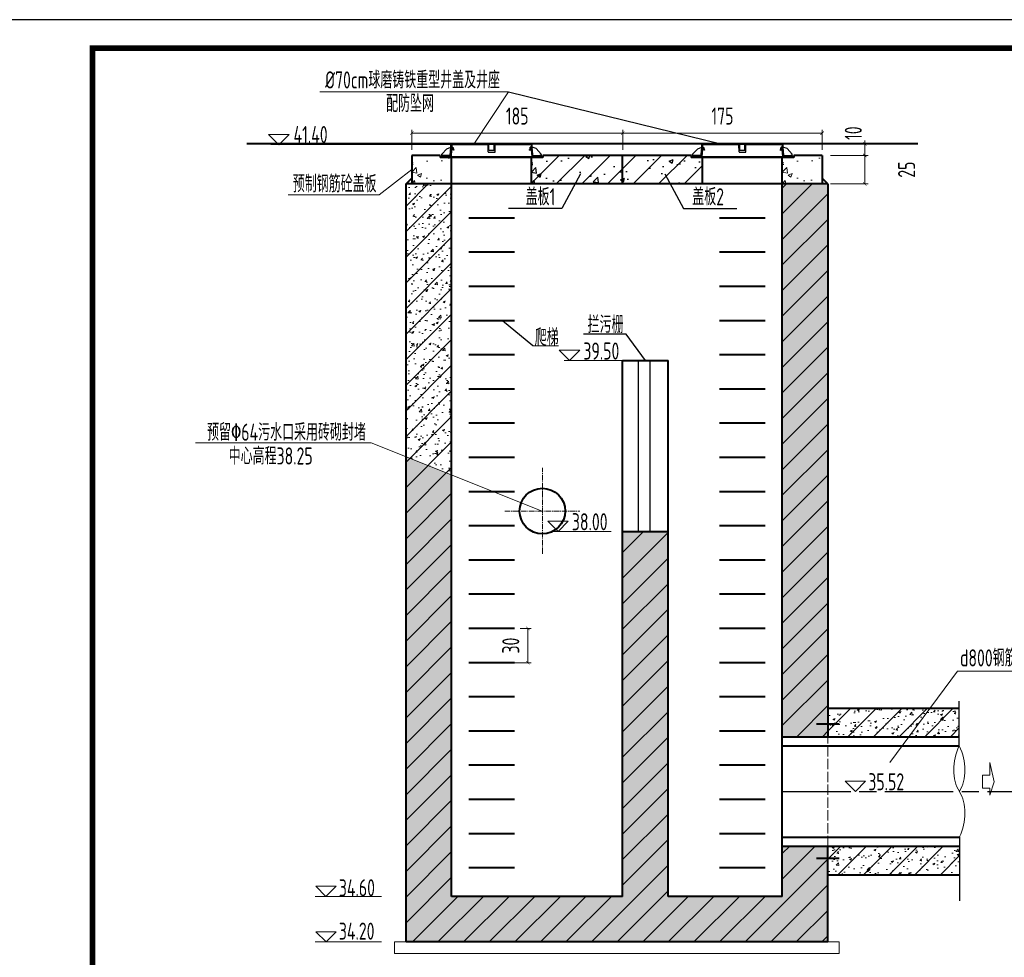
# Model space of a CAD drawing. Header units: millimetres. Extents: x 65530 to 130460, y -103607 to -18875.
# Tile 56 of 73: x 92641 to 94368, y -48226 to -46581. Entities that reach past the tile are written whole.
import ezdxf

# ---------------------------------------------------------------- set-up
doc = ezdxf.new("R2010")
doc.units = ezdxf.units.MM
doc.header["$LTSCALE"] = 0.5
for name, pattern in [('ACAD_ISO02W100', [15, 12, -3]), ('ACAD_ISO08W100', [36, 24, -3, 6, -3]), ('CENTER2', [28.575, 19.05, -3.175, 3.175, -3.175])]:
    doc.linetypes.add(name, pattern=pattern)
for name, color, linetype, lineweight in [('图层1', 2, 'ACAD_ISO02W100', 18), ('标注线', 4, 'Continuous', 13), ('粗线', 1, 'Continuous', 40), ('细实线', 7, 'Continuous', 25), ('细线', 3, 'Continuous', 25), ('虚线', 3, 'Continuous', 20)]:
    doc.layers.add(name, color=color, linetype=linetype, lineweight=lineweight)
doc.layers.add('图层2', color=3, linetype='ACAD_ISO08W100')
doc.styles.add('HzTxt', font='tssdeng.shx', dxfattribs={"width": 0.7, "bigfont": 'hztxt.shx'})
doc.dimstyles.new('75', dxfattribs={"dimtxt": 45, "dimasz": 12, "dimexe": 12, "dimexo": 12, "dimgap": 15, "dimtad": 1, "dimdec": 0, "dimlfac": 0.5, "dimtxsty": 'HzTxt', "dimblk": 'ARCHTICK', "dimcen": 2.5, "dimclrd": 256, "dimclre": 256, "dimclrt": 256, "dimadec": 0, "dimazin": 0, "dimtfac": 1, "dimtdec": 0, "dimtmove": 2, "dimatfit": 2, "dimfxl": 0, "dimlwd": -1, "dimlwe": -1, "dimarcsym": 0})
pattern_1 = [(50, (0, 0), (36.436934, -3.187817), [3.81, -41.91]), (355, (0, 0), (-7.048565, 38.211329), [3.048, -33.528]), (100.451, (3.036, -0.266), (29.3885, 35.023338), [3.238, -35.618]), (46.1842, (0, 10.16), (54.215808, -8.408466), [5.715, -62.865]), (96.6356, (4.52, 9.46), (47.480847, 49.48511), [4.857, -53.427]), (351.184, (0, 10.16), (47.48092, 49.485024), [4.572, -50.292]), (21, (5.08, 7.62), (30.322976, -20.453104), [3.81, -41.91]), (326, (5.08, 7.62), (12.360406, 36.837593), [3.048, -33.528]), (71.4514, (7.607, 5.916), (42.683298, 16.384572), [3.238, -35.618]), (37.5, (0, 0), (0.6177207, 16.9110078), [0, -33.1216, 0, -34.036, 0, -33.655]), (7.5, (0, 0), (13.3639325, 20.036115), [0, -19.4056, 0, -32.3596, 0, -12.827]), (327.5, (-11.328, 0), (27.118119, -1.1457488), [0, -12.7, 0, -39.624, 0, -52.578]), (317.5, (-16.408, 0), (29.6258363, 5.085298), [0, -16.51, 0, -26.3144, 0, -37.338])]

# ---------------------------------------------------------------- blocks, each defined once
blk = doc.blocks.new('_ArchTick')
at = {"color": 0, "linetype": 'ByBlock', "const_width": 0.15}
blk.add_lwpolyline([(-0.5, -0.5), (0.5, 0.5)], dxfattribs=at)
blk = doc.blocks.new('*D89')
at = {"layer": 'Defpoints', "color": 0}
for p in [(94053.4, -46818.8), (94123.6, -46818.8), (94053.4, -46868.8)]:
    blk.add_point(p, dxfattribs=at)
at = {"layer": '标注线'}
for p, q in [((94063.4, -46818.8), (94129.6, -46818.8)), ((94123.6, -46868.8), (94123.6, -46818.8)), ((94063.4, -46868.8), (94129.6, -46868.8))]:
    blk.add_line(p, q, dxfattribs=at)
at = {"layer": '标注线', "xscale": 6, "yscale": 6, "zscale": 6}
for p, rotation in [((94123.6, -46818.8), 90), ((94123.6, -46868.8), 270)]:
    blk.add_blockref('_ArchTick', p, dxfattribs=dict(at, rotation=rotation))
at = {"layer": '标注线', "insert": (94197.1, -46843.8), "char_height": 30, "attachment_point": 5, "rotation": 90, "style": 'HzTxt'}
blk.add_mtext('25', dxfattribs=at)
blk = doc.blocks.new('*D90')
at = {"layer": 'Defpoints', "color": 0}
for p in [(94053.4, -46798.8), (94123.6, -46798.8), (94053.4, -46818.8)]:
    blk.add_point(p, dxfattribs=at)
at = {"layer": '标注线'}
for p, q in [((94063.4, -46798.8), (94129.6, -46798.8)), ((94123.6, -46798.8), (94123.6, -46792.8)), ((94123.6, -46818.8), (94123.6, -46798.8)), ((94063.4, -46818.8), (94129.6, -46818.8)), ((94123.6, -46818.8), (94123.6, -46824.8))]:
    blk.add_line(p, q, dxfattribs=at)
at = {"layer": '标注线', "xscale": 6, "yscale": 6, "zscale": 6}
for p, rotation in [((94123.6, -46798.8), 270), ((94123.6, -46818.8), 90)]:
    blk.add_blockref('_ArchTick', p, dxfattribs=dict(at, rotation=rotation))
at = {"layer": '标注线', "insert": (94103.6, -46779.8), "char_height": 30, "attachment_point": 5, "rotation": 90, "style": 'HzTxt'}
blk.add_mtext('10', dxfattribs=at)
blk = doc.blocks.new('*D91')
at = {"layer": 'Defpoints', "color": 0}
for p in [(93509, -47648.8), (93496.2, -47708.8), (93532.7, -47708.8)]:
    blk.add_point(p, dxfattribs=at)
at = {"layer": '标注线'}
for p, q in [((93519, -47648.8), (93538.7, -47648.8)), ((93532.7, -47648.8), (93532.7, -47708.8)), ((93506.2, -47708.8), (93538.7, -47708.8))]:
    blk.add_line(p, q, dxfattribs=at)
at = {"layer": '标注线', "xscale": 6, "yscale": 6, "zscale": 6}
for p, rotation in [((93532.7, -47648.8), 90), ((93532.7, -47708.8), 270)]:
    blk.add_blockref('_ArchTick', p, dxfattribs=dict(at, rotation=rotation))
at = {"layer": '标注线', "insert": (93502.7, -47678.8), "char_height": 30, "attachment_point": 5, "rotation": 90, "style": 'HzTxt'}
blk.add_mtext('30', dxfattribs=at)
blk = doc.blocks.new('*D369')
at = {"layer": 'Defpoints', "color": 0}
for p in [(93699, -46779.8), (93329, -46818.8), (93699, -46818.8)]:
    blk.add_point(p, dxfattribs=at)
at = {"layer": '标注线'}
for p, q in [((93329, -46808.8), (93329, -46773.8)), ((93329, -46779.8), (93699, -46779.8)), ((93699, -46808.8), (93699, -46773.8))]:
    blk.add_line(p, q, dxfattribs=at)
at = {"layer": '标注线', "xscale": 6, "yscale": 6, "zscale": 6, "rotation": 180}
blk.add_blockref('_ArchTick', (93329, -46779.8), dxfattribs=at)
at = {"layer": '标注线', "xscale": 6, "yscale": 6, "zscale": 6}
blk.add_blockref('_ArchTick', (93699, -46779.8), dxfattribs=at)
at = {"layer": '标注线', "insert": (93514, -46749.8), "char_height": 30, "attachment_point": 5, "style": 'HzTxt'}
blk.add_mtext('185', dxfattribs=at)
blk = doc.blocks.new('*D370')
at = {"layer": 'Defpoints', "color": 0}
for p in [(93699, -46779.8), (93699, -46818.8), (94049, -46818.8)]:
    blk.add_point(p, dxfattribs=at)
at = {"layer": '标注线'}
for p, q in [((93699, -46808.8), (93699, -46773.8)), ((94049, -46779.8), (93699, -46779.8)), ((94049, -46808.8), (94049, -46773.8))]:
    blk.add_line(p, q, dxfattribs=at)
at = {"layer": '标注线', "xscale": 6, "yscale": 6, "zscale": 6, "rotation": 180}
blk.add_blockref('_ArchTick', (93699, -46779.8), dxfattribs=at)
at = {"layer": '标注线', "xscale": 6, "yscale": 6, "zscale": 6}
blk.add_blockref('_ArchTick', (94049, -46779.8), dxfattribs=at)
at = {"layer": '标注线', "insert": (93874, -46749.8), "char_height": 30, "attachment_point": 5, "style": 'HzTxt'}
blk.add_mtext('175', dxfattribs=at)

msp = doc.modelspace()

# ---------------------------------------------------------------- hatches: boundary and pattern name
h = msp.add_hatch()
h.set_pattern_fill('AR-CONC', color=4, scale=0.4, style=0)
h.set_pattern_definition([(50, (93538.99, -46868.78), (72.874, -6.376), [7.62, -83.82]), (355, (93538.99, -46868.78), (-14.097, 76.423), [6.096, -67.056]), (100.45, (93545.064, -46869.31), (58.777, 70.047), [6.476, -71.236]), (46.184, (93538.99, -46848.46), (108.432, -16.817), [11.43, -125.73]), (96.636, (93548.03, -46849.86), (94.96, 98.97), [9.714, -106.854]), (351.184, (93538.99, -46848.46), (94.96, 98.97), [9.144, -100.584]), (21, (93549.15, -46853.54), (60.646, -40.906), [7.62, -83.82]), (326, (93549.15, -46853.54), (24.72, 73.675), [6.096, -67.056]), (71.45, (93554.205, -46856.95), (85.367, 32.77), [6.476, -71.236]), (37.5, (93538.99, -46868.782), (1.2354, 33.822), [0, -66.2432, 0, -68.072, 0, -67.31]), (7.5, (93538.99, -46868.78), (26.728, 40.0722), [0, -38.8112, 0, -64.7192, 0, -25.654]), (327.5, (93516.334, -46868.782), (54.2362, -2.2915), [0, -25.4, 0, -79.248, 0, -105.156]), (317.5, (93506.174, -46868.78), (59.252, 10.1706), [0, -33.02, 0, -52.629, 0, -74.676])])
h.paths.add_polyline_path([(93838.99, -46822.78), (93818.99, -46822.78), (93818.99, -46818.78), (93558.99, -46818.78), (93558.99, -46822.78), (93538.99, -46822.78), (93538.99, -46868.78), (93838.99, -46868.78)])
at = {"layer": '标注线'}
h = msp.add_hatch(dxfattribs=at)
h.set_pattern_fill('AR-CONC', color=256, scale=0.4)
h.set_pattern_definition([(50, (93328.99, -46868.78), (72.874, -6.376), [7.62, -83.82]), (355, (93328.99, -46868.78), (-14.1, 76.42), [6.096, -67.056]), (100.45, (93335.06, -46869.31), (58.78, 70.047), [6.476, -71.236]), (46.18, (93328.99, -46848.46), (108.43, -16.82), [11.43, -125.73]), (96.64, (93338.03, -46849.86), (94.96, 98.97), [9.714, -106.854]), (351.18, (93328.99, -46848.46), (94.96, 98.97), [9.144, -100.584]), (21, (93339.15, -46853.54), (60.646, -40.906), [7.62, -83.82]), (326, (93339.15, -46853.54), (24.72, 73.675), [6.096, -67.056]), (71.45, (93344.204, -46856.95), (85.37, 32.77), [6.476, -71.236]), (37.5, (93328.99, -46868.782), (1.2354, 33.822), [0, -66.243, 0, -68.072, 0, -67.31]), (7.5, (93328.99, -46868.78), (26.728, 40.072), [0, -38.811, 0, -64.719, 0, -25.654]), (327.5, (93306.334, -46868.782), (54.236, -2.2915), [0, -25.4, 0, -79.248, 0, -105.156]), (317.5, (93296.174, -46868.78), (59.252, 10.17), [0, -33.02, 0, -52.629, 0, -74.676])])
h.paths.add_polyline_path([(93378.99, -46822.78), (93378.99, -46818.78), (93328.99, -46818.78), (93328.99, -46868.78), (93398.99, -46868.78), (93398.99, -46822.78)])
h = msp.add_hatch(dxfattribs=at)
h.set_pattern_fill('ANSI31', color=256, scale=10)
h.paths.add_polyline_path([(93838.99, -46822.78), (93818.99, -46822.78), (93818.99, -46818.78), (93558.99, -46818.78), (93558.99, -46822.78), (93538.99, -46822.78), (93538.99, -46868.78), (93838.99, -46868.78)])
h = msp.add_hatch(dxfattribs=at)
h.set_pattern_fill('AR-CONC', color=256, scale=0.4)
h.set_pattern_definition([(50, (93978.993, -46868.78), (72.874, -6.376), [7.62, -83.82]), (355, (93978.99, -46868.78), (-14.1, 76.42), [6.096, -67.056]), (100.45, (93985.066, -46869.31), (58.78, 70.047), [6.476, -71.236]), (46.18, (93978.99, -46848.46), (108.43, -16.82), [11.43, -125.73]), (96.64, (93988.03, -46849.86), (94.96, 98.97), [9.714, -106.854]), (351.18, (93978.99, -46848.46), (94.96, 98.97), [9.144, -100.584]), (21, (93989.153, -46853.54), (60.646, -40.906), [7.62, -83.82]), (326, (93989.15, -46853.54), (24.72, 73.675), [6.096, -67.056]), (71.45, (93994.21, -46856.95), (85.37, 32.77), [6.476, -71.236]), (37.5, (93978.993, -46868.782), (1.2354, 33.822), [0, -66.243, 0, -68.072, 0, -67.31]), (7.5, (93978.993, -46868.78), (26.728, 40.072), [0, -38.811, 0, -64.719, 0, -25.654]), (327.5, (93956.337, -46868.782), (54.236, -2.2915), [0, -25.4, 0, -79.248, 0, -105.156]), (317.5, (93946.177, -46868.78), (59.252, 10.17), [0, -33.02, 0, -52.629, 0, -74.676])])
h.paths.add_polyline_path([(93998.99, -46818.78), (93998.99, -46822.78), (93978.99, -46822.78), (93978.99, -46868.78), (94048.99, -46868.78), (94048.99, -46818.78)])
h = msp.add_hatch(dxfattribs=at)
h.set_pattern_fill('AR-CONC', color=256, scale=0.2)
h.set_pattern_definition(pattern_1)
h.paths.add_polyline_path([(93398.99, -46868.78), (93318.99, -46868.78), (93318.99, -47347.58), (93398.99, -47379.44)])
h = msp.add_hatch(dxfattribs=at)
h.set_pattern_fill('ANSI31', color=256, scale=10)
h.paths.add_polyline_path([(94289.72, -48080.76), (94289.74, -48030.76), (94059, -48030.76), (94059, -48080.76)])
h.paths.add_polyline_path([(94289.51, -47838.76), (94289.51, -47788.76), (94238.17, -47788.76), (94201.21, -47838.76)])
h.paths.add_polyline_path([(94201.21, -47838.76), (94238.17, -47788.76), (94059, -47788.76), (94059, -47838.76)])
h.paths.add_polyline_path([(94058.99, -46868.78), (93978.99, -46868.78), (93978.99, -47838.76), (94059, -47838.76)])
h.paths.add_polyline_path([(93978.99, -48118.76), (93778.99, -48118.76), (93778.99, -47478.76), (93698.99, -47478.76), (93698.99, -48118.76), (93398.99, -48118.76), (93398.99, -47379.44), (93318.99, -47347.58), (93318.99, -48198.76), (94058.99, -48198.76), (94059, -48030.76), (93978.99, -48030.76)])
h.paths.add_polyline_path([(93398.99, -46868.78), (93318.99, -46868.78), (93318.99, -47347.58), (93398.99, -47379.44)])
h = msp.add_hatch(dxfattribs=at)
h.set_pattern_fill('AR-CONC', color=256, scale=0.2)
h.set_pattern_definition(pattern_1)
h.paths.add_polyline_path([(94058.99, -46868.78), (93978.99, -46868.78), (93978.99, -47838.76), (94059, -47838.76)])
h = msp.add_hatch(dxfattribs=at)
h.set_pattern_fill('AR-CONC', color=256, scale=0.2)
h.set_pattern_definition(pattern_1)
h.paths.add_polyline_path([(93778.99, -48118.76), (93778.99, -47478.76), (93698.99, -47478.76), (93698.99, -48118.76), (93398.99, -48118.76), (93398.99, -47379.44), (93318.99, -47347.58), (93318.99, -48198.76), (94058.99, -48198.76), (94059, -48030.76), (93978.99, -48030.76), (93978.99, -48118.76)])
h = msp.add_hatch(dxfattribs=at)
h.set_pattern_fill('AR-CONC', color=256, scale=0.2)
h.set_pattern_definition(pattern_1)
h.paths.add_polyline_path([(94289.72, -48080.76), (94289.74, -48030.76), (94059, -48030.76), (94059, -48080.76)])
h.paths.add_polyline_path([(94059, -47788.76), (94059, -47838.76), (94201.21, -47838.76), (94238.17, -47788.76)])
h.paths.add_polyline_path([(94238.17, -47788.76), (94201.21, -47838.76), (94289.51, -47838.76), (94289.51, -47788.76)])
at = {"layer": '细线', "linetype": 'Continuous', "lineweight": 25}
h = msp.add_hatch(dxfattribs=at)
h.set_pattern_fill('ANSI31', color=256, scale=0.2, angle=90, style=0)
h.set_pattern_definition([(135, (90978.6109, -46878.48355), (-0.4490128, -0.4490128), [])])
h.paths.add_polyline_path([(93400.98, -46804.36), (93401.38, -46806.59), (93398.97, -46806.67), (93399.76, -46804.38), (93399.24, -46804.38), (93399.24, -46804.36), (93397.59, -46804.36), (93397.21, -46808.76), (93402.27, -46808.76), (93402.2, -46808.45)])
h.paths.add_polyline_path([(93399.13, -46798.85), (93397.65, -46798.83), (93397.78, -46804.36), (93399.24, -46804.36)])
h = msp.add_hatch(dxfattribs=at)
h.set_pattern_fill('ANSI31', color=256, scale=0.2, angle=90, style=0)
h.set_pattern_definition([(45, (95959.3716, -46878.4299), (0.4490128, -0.4490128), [])])
h.paths.add_polyline_path([(93537, -46804.31), (93536.6, -46806.53), (93539.02, -46806.62), (93538.23, -46804.32), (93538.74, -46804.33), (93538.74, -46804.31), (93540.4, -46804.31), (93540.77, -46808.71), (93535.71, -46808.71), (93535.78, -46808.4)])
h.paths.add_polyline_path([(93538.86, -46798.8), (93540.33, -46798.77), (93540.2, -46804.31), (93538.74, -46804.31)])
h = msp.add_hatch(dxfattribs=at)
h.set_pattern_fill('ANSI31', color=256, scale=0.2, angle=90, style=0)
h.set_pattern_definition([(135, (91418.6133, -46878.48355), (-0.4490128, -0.4490128), [])])
h.paths.add_polyline_path([(93840.98, -46804.36), (93841.38, -46806.59), (93838.97, -46806.67), (93839.76, -46804.38), (93839.24, -46804.38), (93839.24, -46804.36), (93837.59, -46804.36), (93837.21, -46808.76), (93842.27, -46808.76), (93842.2, -46808.45)])
h.paths.add_polyline_path([(93839.13, -46798.85), (93837.65, -46798.83), (93837.78, -46804.36), (93839.24, -46804.36)])
h = msp.add_hatch(dxfattribs=at)
h.set_pattern_fill('ANSI31', color=256, scale=0.2, angle=90, style=0)
h.set_pattern_definition([(45, (96399.374, -46878.4299), (0.4490128, -0.4490128), [])])
h.paths.add_polyline_path([(93977, -46804.31), (93976.6, -46806.53), (93979.02, -46806.62), (93978.23, -46804.32), (93978.74, -46804.33), (93978.74, -46804.31), (93980.4, -46804.31), (93980.77, -46808.71), (93975.71, -46808.71), (93975.78, -46808.4)])
h.paths.add_polyline_path([(93978.86, -46798.8), (93980.33, -46798.77), (93980.21, -46804.31), (93978.74, -46804.31)])
h = msp.add_hatch(dxfattribs=at)
h.set_pattern_fill('ANSI31', color=256, scale=0.2, angle=90, style=0)
h.set_pattern_definition([(135, (90978.6109, -46880.48355), (-0.4490128, -0.4490128), [])])
h.paths.add_polyline_path([(93398.99, -46810.76), (93397.21, -46810.76), (93396.51, -46819.04), (93382.88, -46818.75), (93382.88, -46817.76), (93381.54, -46817.76), (93381.03, -46820.76), (93398.03, -46820.76)])
h = msp.add_hatch(dxfattribs=at)
h.set_pattern_fill('ANSI31', color=256, scale=0.2, angle=90, style=0)
h.set_pattern_definition([(45, (95959.3716, -46880.4299), (0.4490128, -0.4490128), [])])
h.paths.add_polyline_path([(93539, -46810.71), (93540.77, -46810.71), (93541.48, -46818.98), (93555.1, -46818.7), (93555.1, -46817.71), (93556.44, -46817.71), (93556.95, -46820.71), (93539.95, -46820.71)])
h = msp.add_hatch(dxfattribs=at)
h.set_pattern_fill('ANSI31', color=256, scale=0.2, angle=90, style=0)
h.set_pattern_definition([(135, (91418.6133, -46880.48355), (-0.4490128, -0.4490128), [])])
h.paths.add_polyline_path([(93838.99, -46810.76), (93837.21, -46810.76), (93836.51, -46819.04), (93822.88, -46818.75), (93822.88, -46817.76), (93821.55, -46817.76), (93821.03, -46820.76), (93838.04, -46820.76)])
h = msp.add_hatch(dxfattribs=at)
h.set_pattern_fill('ANSI31', color=256, scale=0.2, angle=90, style=0)
h.set_pattern_definition([(45, (96399.374, -46880.4299), (0.4490128, -0.4490128), [])])
h.paths.add_polyline_path([(93979, -46810.71), (93980.77, -46810.71), (93981.48, -46818.98), (93995.1, -46818.7), (93995.1, -46817.71), (93996.44, -46817.71), (93996.96, -46820.71), (93979.95, -46820.71)])

# ---------------------------------------------------------------- linework, layer by layer
at = {"color": 4}
for p, q in [((93541.31, -47153.18), (93488.14, -47108.78)), ((93705.02, -47132.19), (93630.26, -47132.19)), ((93738.99, -47178.76), (93705.02, -47132.19))]:
    msp.add_line(p, q, dxfattribs=at)
for p, q in [((93726.47, -47178.76), (93726.47, -47478.76)), ((93746.47, -47178.76), (93746.47, -47478.76))]:
    msp.add_line(p, q)
msp.add_lwpolyline([(92518.76, -49550.72), (96718.76, -49550.72), (96718.76, -46580.72), (92518.76, -46580.72)], close=True)
at = {"const_width": 10}
msp.add_lwpolyline([(92768.76, -46630.72), (96668.76, -46630.72), (96668.76, -49500.72), (92768.76, -49500.72), (92768.76, -46630.72)], dxfattribs=at)
at = {"layer": '图层1', "ltscale": 3}
msp.add_line((94059, -48030.76), (94059, -47838.76), dxfattribs=at)
at = {"layer": '图层2', "ltscale": 10}
msp.add_line((93978.99, -47934.76), (94480.7, -47934.76), dxfattribs=at)
at = {"layer": '标注线'}
for p, q in [((93167.64, -46707.34), (93498.44, -46707.34)), ((93498.44, -46707.34), (93437.69, -46799.35)), ((93350.51, -46798.76), (93039.49, -46798.76)), ((93397.65, -46798.83), (93397.65, -46798.76)), ((93540.33, -46798.77), (93540.33, -46798.76)), ((93950.4, -46798.76), (93949.99, -46799.66)), ((93271.87, -46888.12), (93328.99, -46843.78)), ((93112.17, -46888.12), (93271.87, -46888.12)), ((93541.31, -47153.18), (93586.47, -47153.18)), ((93596.29, -47178.5), (93698.99, -47178.76)), ((93257.64, -47323.14), (92949.84, -47323.14)), ((93257.64, -47323.14), (93557.99, -47442.76)), ((93576.15, -47478.5), (93678.85, -47478.76)), ((94286.28, -47723.67), (94167.67, -47884.14)), ((94540.57, -47723.67), (94286.28, -47723.67)), ((94342.95, -47906.4), (94342.95, -47883.9)), ((94350.45, -47917.65), (94342.95, -47883.9)), ((94342.95, -47906.4), (94330.42, -47906.4)), ((94330.42, -47906.4), (94330.42, -47928.9)), ((94330.42, -47928.9), (94342.95, -47928.9)), ((94350.45, -47917.65), (94342.95, -47941.4)), ((94342.95, -47928.9), (94342.95, -47941.4)), ((94088.05, -48014.76), (94204.58, -48014.76)), ((93159.39, -48118.76), (93275.92, -48118.76)), ((93159.39, -48198.76), (93275.92, -48198.76)), ((93298.99, -48218.76), (93298.99, -48198.76)), ((93298.99, -48198.76), (93318.99, -48198.76)), ((94078.99, -48198.76), (94058.99, -48198.76)), ((94078.99, -48218.76), (94078.99, -48198.76)), ((94078.99, -48218.76), (93298.99, -48218.76))]:
    msp.add_line(p, q, dxfattribs=at)
for points in [[(93095.86, -46800.17), (93113.81, -46782.22), (93077.9, -46782.22)], [(93605.72, -47178.76), (93623.67, -47160.8), (93587.76, -47160.8)], [(93585.58, -47478.76), (93603.53, -47460.8), (93567.62, -47460.8)], [(94107.16, -47934.76), (94125.11, -47916.8), (94089.2, -47916.8)], [(93178.49, -48118.76), (93196.45, -48100.8), (93160.54, -48100.8)], [(93178.6, -48198.76), (93196.56, -48180.81), (93160.64, -48180.81)]]:
    msp.add_lwpolyline(points, close=True, dxfattribs=at)
msp.add_ellipse((94324.91, -47886.78), major_axis=(12.72, 64.69), ratio=0.6687788, start_param=1.188686, end_param=2.5278058, dxfattribs=at)
at = {"layer": '标注线', "extrusion": (0, 0, -1)}
for centre, major_axis, ratio, start_param, end_param in [((94254.27, -47886.78), (-13.12, 64.37), 0.6707472, 1.1913535, 2.537647), ((94254.27, -47982.63), (12.6, 64.65), 0.6697427, 0.6165648, 1.9529545)]:
    msp.add_ellipse(centre, major_axis=major_axis, ratio=ratio, start_param=start_param, end_param=end_param, dxfattribs=at)
at = {"layer": '粗线'}
for p, q in [((94216.54, -46798.76), (93039.49, -46798.76)), ((93081.74, -46798.76), (93397.65, -46798.76)), ((93378.99, -46818.78), (93328.99, -46818.78)), ((93328.99, -46818.78), (93328.99, -46868.78)), ((93378.99, -46818.78), (93378.99, -46822.78)), ((93558.99, -46822.78), (93378.99, -46822.78)), ((93398.99, -48118.76), (93398.99, -46822.78)), ((93538.99, -46868.78), (93538.99, -46822.78)), ((93818.99, -46818.78), (93558.99, -46818.78)), ((93558.99, -46818.78), (93558.99, -46822.78)), ((93698.99, -46868.78), (93698.99, -46818.78)), ((93818.99, -46818.78), (93818.99, -46822.78)), ((93998.99, -46822.78), (93818.99, -46822.78)), ((93838.99, -46868.78), (93838.99, -46822.78)), ((93978.99, -48118.76), (93978.99, -46822.78)), ((94048.99, -46818.78), (93998.99, -46818.78)), ((93998.99, -46818.78), (93998.99, -46822.78)), ((94048.99, -46818.78), (94048.99, -46868.78)), ((93318.99, -46868.78), (93328.99, -46858.78)), ((94058.99, -46868.78), (94048.99, -46858.78)), ((93318.99, -48198.76), (93318.99, -46868.78)), ((94058.99, -46868.78), (93318.99, -46868.78)), ((94058.99, -46868.78), (94059, -47838.76)), ((93508.99, -46928.78), (93428.99, -46928.78)), ((93948.99, -46928.78), (93868.99, -46928.78)), ((93508.99, -46988.78), (93428.99, -46988.78)), ((93948.99, -46988.78), (93868.99, -46988.78)), ((93508.99, -47048.78), (93428.99, -47048.78)), ((93948.99, -47048.78), (93868.99, -47048.78)), ((93508.99, -47108.78), (93428.99, -47108.78)), ((93948.99, -47108.78), (93868.99, -47108.78)), ((93508.99, -47168.78), (93428.99, -47168.78)), ((93948.99, -47168.78), (93868.99, -47168.78)), ((93698.99, -48118.76), (93698.99, -47178.76)), ((93698.99, -47178.76), (93778.99, -47178.76)), ((93778.99, -48118.76), (93778.99, -47178.76)), ((93508.99, -47228.78), (93428.99, -47228.78)), ((93948.99, -47228.78), (93868.99, -47228.78)), ((93508.99, -47288.78), (93428.99, -47288.78)), ((93948.99, -47288.78), (93868.99, -47288.78)), ((93508.99, -47348.78), (93428.99, -47348.78)), ((93948.99, -47348.78), (93868.99, -47348.78)), ((93508.99, -47408.78), (93428.99, -47408.78)), ((93948.99, -47408.78), (93868.99, -47408.78)), ((93508.99, -47468.78), (93428.99, -47468.78)), ((93698.99, -47478.76), (93778.99, -47478.76)), ((93948.99, -47468.78), (93868.99, -47468.78)), ((93508.99, -47528.78), (93428.99, -47528.78)), ((93948.99, -47528.78), (93868.99, -47528.78)), ((93508.99, -47588.78), (93428.99, -47588.78)), ((93948.99, -47588.78), (93868.99, -47588.78)), ((93508.99, -47648.78), (93428.99, -47648.78)), ((93948.99, -47648.78), (93868.99, -47648.78)), ((93508.99, -47708.78), (93428.99, -47708.78)), ((93948.99, -47708.78), (93868.99, -47708.78)), ((93508.99, -47768.78), (93428.99, -47768.78)), ((93948.99, -47768.78), (93868.99, -47768.78)), ((94059, -47788.76), (94289.51, -47788.76)), ((94079, -47816.93), (94039, -47816.93)), ((93508.99, -47828.78), (93428.99, -47828.78)), ((93948.99, -47828.78), (93868.99, -47828.78)), ((93978.99, -47838.76), (94289.51, -47838.76)), ((93978.99, -47854.76), (94289.51, -47854.76)), ((93508.99, -47888.78), (93428.99, -47888.78)), ((93948.99, -47888.78), (93868.99, -47888.78)), ((93508.99, -47948.78), (93428.99, -47948.78)), ((93948.99, -47948.78), (93868.99, -47948.78)), ((93508.99, -48008.78), (93428.99, -48008.78)), ((93948.99, -48008.78), (93868.99, -48008.78)), ((93978.99, -48014.76), (94289.74, -48014.76)), ((93978.99, -48030.76), (94289.74, -48030.76)), ((94058.99, -48198.76), (94059, -48030.76)), ((94079, -48052.59), (94039, -48052.59)), ((93508.99, -48068.78), (93428.99, -48068.78)), ((93948.99, -48068.78), (93868.99, -48068.78)), ((94059, -48080.76), (94289.72, -48080.76)), ((93698.99, -48118.76), (93398.99, -48118.76)), ((93978.99, -48118.76), (93778.99, -48118.76)), ((94058.99, -48198.76), (93318.99, -48198.76))]:
    msp.add_line(p, q, dxfattribs=at)
msp.add_circle((93558.18, -47442.76), 40, dxfattribs=at)
at = {"layer": '细实线'}
for p, q in [((93498.44, -46707.34), (93873.69, -46798.82)), ((93624.86, -46850.99), (93592.27, -46911.91)), ((93773.12, -46850.99), (93805.71, -46911.91)), ((93592.27, -46911.91), (93498.77, -46911.91)), ((93805.71, -46911.91), (93899.21, -46911.91)), ((94289.51, -47854.76), (94289.51, -47776.36)), ((94289.74, -48014.57), (94289.7, -48126.58))]:
    msp.add_line(p, q, dxfattribs=at)
at = {"layer": '细线', "linetype": 'Continuous', "lineweight": 25}
for p, q in [((93381.7, -46816.8), (93390.57, -46807.01)), ((93390.57, -46807.01), (93397.78, -46804.29)), ((93396.51, -46819.04), (93397.59, -46804.36)), ((93397.66, -46804.43), (93397.65, -46798.83)), ((93397.65, -46798.83), (93399.25, -46798.85)), ((93397.78, -46804.29), (93397.65, -46798.83)), ((93397.65, -46798.83), (93399.13, -46798.85)), ((93398.97, -46806.67), (93399.78, -46804.3)), ((93398.97, -46806.67), (93401.37, -46806.59)), ((93399.13, -46798.87), (93399.24, -46804.38)), ((93399.24, -46804.38), (93400.98, -46804.36)), ((93540.42, -46798.76), (93399.25, -46798.76)), ((93462.47, -46800.16), (93399.25, -46800.16)), ((93401.38, -46806.58), (93400.97, -46804.31)), ((93400.98, -46804.36), (93402.56, -46809.65)), ((93425.69, -46799.35), (93425.69, -46798.82)), ((93425.69, -46799.35), (93510.12, -46799.36)), ((93429.69, -46799.35), (93429.69, -46798.82)), ((93433.69, -46799.35), (93433.69, -46798.82)), ((93437.69, -46799.35), (93437.69, -46798.82)), ((93441.69, -46799.35), (93441.69, -46798.82)), ((93445.69, -46799.35), (93445.69, -46798.82)), ((93449.69, -46799.35), (93449.69, -46798.82)), ((93453.69, -46799.35), (93453.69, -46798.82)), ((93457.69, -46799.35), (93457.69, -46798.82)), ((93461.69, -46799.35), (93461.69, -46798.82)), ((93463.14, -46812.74), (93462.87, -46800.55)), ((93464.05, -46799.36), (93473.85, -46799.36)), ((93464.49, -46809.13), (93464.45, -46799.76)), ((93465.69, -46799.35), (93465.69, -46798.82)), ((93469.69, -46799.35), (93469.69, -46798.82)), ((93473.49, -46809.13), (93473.45, -46799.76)), ((93473.69, -46799.35), (93473.69, -46798.82)), ((93475.16, -46812.72), (93475.06, -46800.56)), ((93540.42, -46800.16), (93475.46, -46800.16)), ((93477.69, -46799.35), (93477.69, -46798.82)), ((93481.69, -46799.35), (93481.69, -46798.82)), ((93485.69, -46799.35), (93485.69, -46798.82)), ((93489.69, -46799.35), (93489.69, -46798.82)), ((93493.69, -46799.35), (93493.69, -46798.82)), ((93497.69, -46799.35), (93497.69, -46798.82)), ((93501.69, -46799.35), (93501.69, -46798.82)), ((93505.69, -46799.35), (93505.69, -46798.82)), ((93509.69, -46799.35), (93509.69, -46798.82)), ((93537, -46804.31), (93535.42, -46809.6)), ((93536.6, -46806.52), (93537.01, -46804.25)), ((93539.02, -46806.62), (93536.61, -46806.53)), ((93538.74, -46804.33), (93537, -46804.31)), ((93539.02, -46806.62), (93538.2, -46804.25)), ((93540.33, -46798.77), (93538.73, -46798.8)), ((93538.73, -46798.8), (93538.73, -46799.6)), ((93538.73, -46798.8), (93538.73, -46799.6)), ((93538.86, -46798.8), (93538.74, -46804.33)), ((93540.33, -46798.77), (93538.86, -46798.8)), ((93540.2, -46804.24), (93540.33, -46798.77)), ((93547.42, -46806.96), (93540.2, -46804.24)), ((93540.32, -46804.37), (93540.33, -46798.77)), ((93541.48, -46818.98), (93540.4, -46804.31)), ((93556.28, -46816.75), (93547.42, -46806.96)), ((93821.7, -46816.8), (93830.57, -46807.01)), ((93830.57, -46807.01), (93837.78, -46804.29)), ((93836.51, -46819.04), (93837.59, -46804.36)), ((93837.66, -46804.43), (93837.65, -46798.83)), ((93837.65, -46798.83), (93839.25, -46798.85)), ((93837.78, -46804.29), (93837.65, -46798.83)), ((93837.65, -46798.83), (93839.13, -46798.85)), ((93838.97, -46806.67), (93839.78, -46804.3)), ((93838.97, -46806.67), (93841.38, -46806.59)), ((93839.13, -46798.87), (93839.24, -46804.38)), ((93839.24, -46804.38), (93840.98, -46804.36)), ((93980.43, -46798.76), (93839.25, -46798.76)), ((93902.47, -46800.16), (93839.25, -46800.16)), ((93841.38, -46806.58), (93840.97, -46804.31)), ((93840.98, -46804.36), (93842.56, -46809.65)), ((93865.69, -46799.35), (93865.69, -46798.82)), ((93865.69, -46799.35), (93950.13, -46799.36)), ((93869.69, -46799.35), (93869.69, -46798.82)), ((93873.69, -46799.35), (93873.69, -46798.82)), ((93877.69, -46799.35), (93877.69, -46798.82)), ((93881.69, -46799.35), (93881.69, -46798.82)), ((93885.69, -46799.35), (93885.69, -46798.82)), ((93889.69, -46799.35), (93889.69, -46798.82)), ((93893.69, -46799.35), (93893.69, -46798.82)), ((93897.69, -46799.35), (93897.69, -46798.82)), ((93901.69, -46799.35), (93901.69, -46798.82)), ((93903.15, -46812.74), (93902.87, -46800.55)), ((93904.06, -46799.36), (93913.86, -46799.36)), ((93904.5, -46809.13), (93904.46, -46799.76)), ((93905.69, -46799.35), (93905.69, -46798.82)), ((93909.69, -46799.35), (93909.69, -46798.82)), ((93913.5, -46809.13), (93913.46, -46799.76)), ((93913.69, -46799.35), (93913.69, -46798.82)), ((93915.16, -46812.72), (93915.06, -46800.56)), ((93980.43, -46800.16), (93915.46, -46800.16)), ((93917.69, -46799.35), (93917.69, -46798.82)), ((93921.69, -46799.35), (93921.69, -46798.82)), ((93925.69, -46799.35), (93925.69, -46798.82)), ((93929.69, -46799.35), (93929.69, -46798.82)), ((93933.69, -46799.35), (93933.69, -46798.82)), ((93937.69, -46799.35), (93937.69, -46798.82)), ((93941.69, -46799.35), (93941.69, -46798.82)), ((93945.69, -46799.35), (93945.69, -46798.82)), ((93949.69, -46799.35), (93949.69, -46798.82)), ((93977, -46804.31), (93975.42, -46809.6)), ((93976.61, -46806.52), (93977.01, -46804.25)), ((93979.02, -46806.62), (93976.61, -46806.53)), ((93978.74, -46804.33), (93977, -46804.31)), ((93979.02, -46806.62), (93978.2, -46804.25)), ((93980.33, -46798.77), (93978.73, -46798.8)), ((93978.73, -46798.8), (93978.73, -46799.6)), ((93978.73, -46798.8), (93978.73, -46799.6)), ((93978.86, -46798.8), (93978.74, -46804.33)), ((93980.33, -46798.77), (93978.86, -46798.8)), ((93980.21, -46804.24), (93980.33, -46798.77)), ((93987.42, -46806.96), (93980.21, -46804.24)), ((93980.32, -46804.37), (93980.33, -46798.77)), ((93981.48, -46818.98), (93980.4, -46804.31)), ((93996.29, -46816.75), (93987.42, -46806.96)), ((93381.03, -46820.76), (93381.72, -46816.76)), ((93381.03, -46820.76), (93398.02, -46820.76)), ((93381.54, -46817.76), (93382.88, -46817.76)), ((93382.88, -46818.75), (93382.88, -46817.76)), ((93396.51, -46819.04), (93382.88, -46818.75)), ((93396.56, -46818.91), (93397.39, -46808.91)), ((93398.02, -46820.86), (93398.99, -46808.76)), ((93398.99, -46808.76), (93398.02, -46820.86)), ((93402.56, -46809.65), (93398.99, -46808.76)), ((93402.56, -46809.65), (93402.26, -46808.7)), ((93463.54, -46813.13), (93474.76, -46813.13)), ((93464.5, -46813.13), (93473.43, -46813.13)), ((93464.89, -46809.53), (93473.09, -46809.53)), ((93535.42, -46809.6), (93535.72, -46808.65)), ((93535.42, -46809.6), (93539, -46808.71)), ((93539.96, -46820.8), (93539, -46808.71)), ((93539, -46808.71), (93539.96, -46820.8)), ((93556.95, -46820.71), (93539.96, -46820.71)), ((93541.43, -46818.86), (93540.59, -46808.86)), ((93541.48, -46818.98), (93555.1, -46818.7)), ((93555.1, -46818.7), (93555.1, -46817.71)), ((93556.44, -46817.71), (93555.1, -46817.71)), ((93556.95, -46820.71), (93556.27, -46816.71)), ((93821.03, -46820.76), (93821.72, -46816.76)), ((93821.03, -46820.76), (93838.03, -46820.76)), ((93821.55, -46817.76), (93822.88, -46817.76)), ((93822.88, -46818.75), (93822.88, -46817.76)), ((93836.51, -46819.04), (93822.88, -46818.75)), ((93836.56, -46818.91), (93837.39, -46808.91)), ((93838.03, -46820.86), (93838.99, -46808.76)), ((93838.99, -46808.76), (93838.03, -46820.86)), ((93842.56, -46809.65), (93838.99, -46808.76)), ((93842.56, -46809.65), (93842.26, -46808.7)), ((93903.55, -46813.13), (93914.76, -46813.13)), ((93904.5, -46813.13), (93913.43, -46813.13)), ((93904.9, -46809.53), (93913.1, -46809.53)), ((93975.42, -46809.6), (93975.73, -46808.65)), ((93975.42, -46809.6), (93979, -46808.71)), ((93979.96, -46820.8), (93979, -46808.71)), ((93979, -46808.71), (93979.96, -46820.8)), ((93996.96, -46820.71), (93979.96, -46820.71)), ((93981.43, -46818.86), (93980.59, -46808.86)), ((93981.48, -46818.98), (93995.1, -46818.7)), ((93995.1, -46818.7), (93995.1, -46817.71)), ((93996.44, -46817.71), (93995.1, -46817.71)), ((93996.96, -46820.71), (93996.27, -46816.71))]:
    msp.add_line(p, q, dxfattribs=at)
at = {"layer": '细线'}
for p, q in [((93398.02, -46820.76), (93539.96, -46820.8)), ((93838.03, -46820.76), (93979.96, -46820.8))]:
    msp.add_line(p, q, dxfattribs=at)
at = {"layer": '细线', "linetype": 'Continuous', "lineweight": 25}
for centre, start, end in [((93462.47, -46800.56), 1.5654, 90), ((93464.05, -46799.76), 0.24549, 90), ((93473.85, -46799.76), 90, 180.24549), ((93475.46, -46800.56), 90, 180.56819), ((93902.47, -46800.56), 1.5654, 90), ((93904.06, -46799.76), 0.24549, 90), ((93913.86, -46799.76), 90, 180.24549), ((93915.46, -46800.56), 90, 180.56819), ((93463.54, -46812.73), 181.5654, 270), ((93464.89, -46809.13), 180.24549, 270), ((93473.09, -46809.13), 270, 0.24549), ((93474.76, -46812.73), 270, 0.56819), ((93903.55, -46812.73), 181.5654, 270), ((93904.9, -46809.13), 180.24549, 270), ((93913.1, -46809.13), 270, 0.24549), ((93914.76, -46812.73), 270, 0.56819)]:
    msp.add_arc(centre, 0.4, start, end, dxfattribs=at)
at = {"layer": '虚线', "linetype": 'CENTER2'}
for p, q in [((93558.18, -47517.66), (93558.18, -47366.96)), ((93492.19, -47442.76), (93623.78, -47442.76))]:
    msp.add_line(p, q, dxfattribs=at)

# ---------------------------------------------------------------- texts
at = {"layer": '标注线', "style": 'HzTxt', "width": 0.7}
for s, height, p in [('%%C70cm球磨铸铁重型井盖及井座', 30, (93177.06, -46701.43)), ('配防坠网', 30.002, (93284.06, -46742.75)), ('41.40', 30, (93121.69, -46797.25)), ('预制钢筋砼盖板', 30, (93120.31, -46883.64)), ('盖板1', 30, (93528.84, -46906.4)), ('盖板2', 30, (93821.12, -46906.4)), ('拦污栅', 30, (93637.52, -47130.62)), ('爬梯', 30, (93544.64, -47153.18)), ('39.50', 30, (93630.05, -47177.05)), ('预留%%13064污水口采用砖砌封堵', 30, (92969.95, -47319.46)), ('中心高程38.25', 30, (93007.88, -47361.14)), ('38.00', 30, (93609.91, -47476.58)), ('d800钢筋混凝土Ⅱ级管', 30, (94290.74, -47715.42)), ('35.52', 30.002, (94129.86, -47932.72)), ('34.60', 30, (93201.2, -48118.76)), ('34.20', 30, (93201.2, -48194.81))]:
    msp.add_text(s, height=height, dxfattribs=at).set_placement(p)

# ---------------------------------------------------------------- dimensions: what is measured, and where the dimension line sits
at = {"layer": '标注线'}
dim = msp.add_linear_dim(base=(93698.99, -46779.78), p1=(93328.99, -46818.78), p2=(93698.99, -46818.78), dimstyle='75', override={"dimtxt": 30, "dimasz": 6, "dimexe": 6, "dimexo": 10}, dxfattribs=at)
dim.commit()
dim.dimension.update_dxf_attribs({"geometry": '*D369', "text_midpoint": (93513.99, -46749.78)})
for base, p1, p2, angle, picture, middle in [((93698.99, -46779.78), (94048.99, -46818.78), (93698.99, -46818.78), 180, '*D370', (93873.99, -46749.78)), ((94123.56, -46818.78), (94053.4, -46868.78), (94053.4, -46818.78), 90, '*D89', (94197.06, -46843.78)), ((93532.72, -47708.78), (93508.99, -47648.78), (93496.25, -47708.78), 90, '*D91', (93502.72, -47678.78))]:
    dim = msp.add_linear_dim(base=base, p1=p1, p2=p2, angle=angle, dimstyle='75', override={"dimtxt": 30, "dimasz": 6, "dimexe": 6, "dimexo": 10}, dxfattribs=at)
    dim.commit()
    dim.dimension.update_dxf_attribs({"geometry": picture, "text_midpoint": middle})
dim = msp.add_linear_dim(base=(94123.56, -46798.76), p1=(94053.4, -46818.78), p2=(94053.4, -46798.76), angle=90, dimstyle='75', override={"dimtxt": 30, "dimasz": 6, "dimexe": 6, "dimexo": 10}, dxfattribs=at)
dim.commit()
dim.dimension.update_dxf_attribs({"geometry": '*D90', "text_midpoint": (94103.61, -46779.8), "dimtype": 160})

doc.saveas('drawing.dxf')
